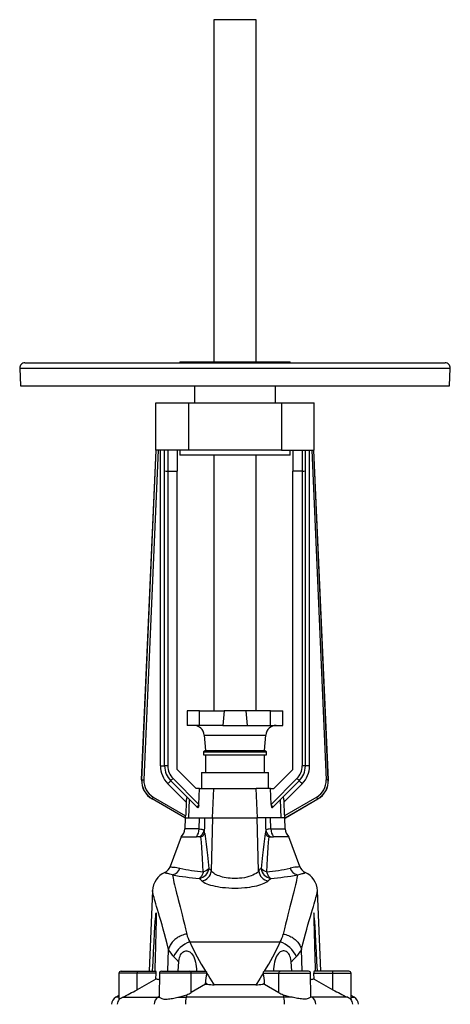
# Model space of a CAD drawing. Extents: x -88 to 1078, y -37 to 2295.
# Tile 6 of 7: x -88 to 322, y 1358 to 2295. Entities that reach past the tile are written whole.
import ezdxf

# ---------------------------------------------------------------- set-up
doc = ezdxf.new("R2010")
doc.units = 0
doc.layers.get('0').update_dxf_attribs({"linetype": 'CONTINUOUS'})

msp = doc.modelspace()

# ---------------------------------------------------------------- linework, layer by layer
at = {"color": 7, "linetype": 'CONTINUOUS'}
for p, q in [((96.73, 2294.71), (96.73, 1969.21)), ((136.73, 2294.71), (96.73, 2294.71)), ((136.73, 1969.21), (136.73, 2294.71)), ((-83.27, 1968.21), (242.12, 1968.21)), ((64.23, 1969.21), (64.23, 1968.21)), ((64.23, 1969.21), (169.23, 1969.21)), ((169.23, 1968.21), (169.23, 1969.21)), ((242.12, 1968.21), (316.73, 1968.21)), ((-88.27, 1962.95), (-87.39, 1946.21)), ((-88.27, 1962.95), (245.25, 1962.95)), ((245.25, 1962.95), (321.72, 1962.95)), ((320.84, 1946.21), (321.72, 1962.95)), ((-87.39, 1946.21), (244.7, 1946.21)), ((78.23, 1946.21), (78.23, 1930.21)), ((155.23, 1930.21), (155.23, 1946.21)), ((244.7, 1946.21), (320.84, 1946.21)), ((41.23, 1885.21), (41.23, 1930.21)), ((41.23, 1930.21), (72.5, 1930.21)), ((72.5, 1930.21), (72.5, 1885.21)), ((72.5, 1930.21), (160.95, 1930.21)), ((160.95, 1930.21), (192.23, 1930.21)), ((160.95, 1930.21), (160.95, 1885.21)), ((192.23, 1885.21), (192.23, 1930.21)), ((27.81, 1571.3), (41.52, 1885.21)), ((27.96, 1571.38), (41.66, 1885.21)), ((43.66, 1885.21), (29.96, 1571.3)), ((72.5, 1885.21), (41.23, 1885.21)), ((45.73, 1584.53), (45.73, 1885.21)), ((49.73, 1865.36), (49.73, 1885.21)), ((52.73, 1885.21), (52.73, 1865.21)), ((61.73, 1885.21), (61.73, 1865.21)), ((64.23, 1885.21), (64.23, 1880.21)), ((160.95, 1885.21), (72.5, 1885.21)), ((160.95, 1885.21), (192.23, 1885.21)), ((169.23, 1880.21), (169.23, 1885.21)), ((171.73, 1885.21), (171.73, 1865.21)), ((180.73, 1885.21), (180.73, 1865.21)), ((183.73, 1865.36), (183.73, 1885.21)), ((187.73, 1584.53), (187.73, 1885.21)), ((189.79, 1885.21), (203.5, 1571.3)), ((205.5, 1571.38), (191.8, 1885.21)), ((205.64, 1571.3), (191.94, 1885.21)), ((169.23, 1880.21), (64.23, 1880.21)), ((96.73, 1880.21), (96.73, 1637.11)), ((136.73, 1637.11), (136.73, 1880.21)), ((49.73, 1584.53), (49.73, 1865.36)), ((52.73, 1865.21), (61.73, 1865.21)), ((52.73, 1865.21), (52.73, 1584.61)), ((61.73, 1581.21), (61.73, 1865.21)), ((171.73, 1581.21), (171.73, 1865.21)), ((180.73, 1865.21), (171.73, 1865.21)), ((180.73, 1865.21), (180.73, 1584.61)), ((183.73, 1584.53), (183.73, 1865.36)), ((71.23, 1637.11), (71.23, 1623.11)), ((82.97, 1637.11), (71.23, 1637.11)), ((82.97, 1623.11), (82.97, 1637.11)), ((82.97, 1637.11), (106.42, 1637.11)), ((106.42, 1637.11), (105.19, 1623.11)), ((127.04, 1637.11), (106.42, 1637.11)), ((127.04, 1637.11), (128.26, 1623.11)), ((150.48, 1637.11), (127.04, 1637.11)), ((150.48, 1623.11), (150.48, 1637.11)), ((150.48, 1637.11), (162.23, 1637.11)), ((162.23, 1623.11), (162.23, 1637.11)), ((82.97, 1623.11), (71.23, 1623.11)), ((105.19, 1623.11), (82.97, 1623.11)), ((105.19, 1623.11), (128.26, 1623.11)), ((128.26, 1623.11), (150.48, 1623.11)), ((150.48, 1623.11), (162.23, 1623.11)), ((87.43, 1613.98), (88.73, 1599.11)), ((87.43, 1613.98), (146.03, 1613.98)), ((144.73, 1599.11), (146.03, 1613.98)), ((88.73, 1599.11), (86.73, 1597.95)), ((86.73, 1597.95), (86.73, 1595.21)), ((86.73, 1597.95), (133.65, 1597.95)), ((86.73, 1595.21), (133.65, 1595.21)), ((88.73, 1599.11), (144.73, 1599.11)), ((88.78, 1595.21), (88.78, 1578.21)), ((133.65, 1597.95), (146.73, 1597.95)), ((133.65, 1595.21), (146.73, 1595.21)), ((144.68, 1578.21), (144.68, 1595.21)), ((146.73, 1597.95), (144.73, 1599.11)), ((146.73, 1595.21), (146.73, 1597.95)), ((45.73, 1584.53), (49.73, 1584.53)), ((187.73, 1584.53), (183.73, 1584.53)), ((79.73, 1563.21), (61.73, 1581.21)), ((84.73, 1578.21), (84.73, 1563.21)), ((84.73, 1578.21), (148.73, 1578.21)), ((148.73, 1563.21), (148.73, 1578.21)), ((153.73, 1563.21), (171.73, 1581.21)), ((27.81, 1571.3), (27.96, 1571.38)), ((70.26, 1550.05), (52.76, 1567.56)), ((80.64, 1545.33), (55.59, 1570.38)), ((57.71, 1572.59), (82.32, 1547.97)), ((175.75, 1572.59), (151.14, 1547.97)), ((152.82, 1545.33), (177.87, 1570.38)), ((163.19, 1550.05), (180.7, 1567.56)), ((205.64, 1571.3), (205.5, 1571.38)), ((82.87, 1563.21), (79.73, 1563.21)), ((82.32, 1547.97), (82.87, 1563.21)), ((82.87, 1563.21), (96.56, 1563.21)), ((95.42, 1535.21), (96.56, 1563.21)), ((96.56, 1563.21), (136.9, 1563.21)), ((150.58, 1563.21), (136.9, 1563.21)), ((138.03, 1535.21), (136.9, 1563.21)), ((151.14, 1547.97), (150.58, 1563.21)), ((150.58, 1563.21), (153.73, 1563.21)), ((37.93, 1553.2), (37.79, 1553.12)), ((68.81, 1535.21), (37.79, 1553.12)), ((69.09, 1535.21), (37.93, 1553.2)), ((38.93, 1554.93), (69.69, 1537.17)), ((72.73, 1535.21), (73.43, 1552.54)), ((160.72, 1535.21), (160.02, 1552.54)), ((194.52, 1554.93), (163.76, 1537.17)), ((164.36, 1535.21), (195.52, 1553.2)), ((164.65, 1535.21), (195.67, 1553.12)), ((195.52, 1553.2), (195.67, 1553.12)), ((69.09, 1535.21), (68.81, 1535.21)), ((69.23, 1535.21), (68.95, 1524.59)), ((69.48, 1535.21), (69.09, 1535.21)), ((69.48, 1535.21), (72.73, 1535.21)), ((72.73, 1535.21), (95.42, 1535.21)), ((82.54, 1524.59), (82.78, 1535.21)), ((94.2, 1484.64), (95.48, 1535.21)), ((95.42, 1535.21), (138.03, 1535.21)), ((139.26, 1484.64), (137.98, 1535.21)), ((160.72, 1535.21), (138.03, 1535.21)), ((150.92, 1524.59), (150.68, 1535.21)), ((163.98, 1535.21), (160.72, 1535.21)), ((163.98, 1535.21), (164.36, 1535.21)), ((164.51, 1524.59), (164.23, 1535.21)), ((164.36, 1535.21), (164.65, 1535.21)), ((82.54, 1524.59), (68.95, 1524.59)), ((150.92, 1524.59), (164.51, 1524.59)), ((65.41, 1517.21), (55.12, 1488.94)), ((65.41, 1517.21), (80.01, 1517.21)), ((83.09, 1517.21), (80.01, 1517.21)), ((84.33, 1517.21), (83.09, 1517.21)), ((149.12, 1517.21), (150.37, 1517.21)), ((150.37, 1517.21), (153.45, 1517.21)), ((168.04, 1517.21), (153.45, 1517.21)), ((178.33, 1488.94), (168.04, 1517.21)), ((38.27, 1465.93), (34.92, 1389.21)), ((198.53, 1389.21), (195.18, 1465.93)), ((73.8, 1417.06), (159.66, 1417.06)), ((52.74, 1389.21), (53.55, 1410.03)), ((180.71, 1389.21), (179.9, 1410.03)), ((62.72, 1389.21), (63.29, 1398.37)), ((170.73, 1389.21), (170.17, 1398.37)), ((6.21, 1387.23), (6, 1362.62)), ((23.44, 1387.23), (6.21, 1387.23)), ((8.21, 1389.21), (23.53, 1389.21)), ((23.44, 1371.64), (23.44, 1387.23)), ((41.68, 1387.23), (23.44, 1387.23)), ((23.53, 1389.21), (41.49, 1389.21)), ((41.44, 1381.8), (41.68, 1387.23)), ((44.71, 1387.23), (44.52, 1365.25)), ((74.9, 1387.23), (44.71, 1387.23)), ((46.71, 1389.21), (73.55, 1389.21)), ((73.55, 1389.21), (87.99, 1389.21)), ((75.01, 1368.85), (74.9, 1387.23)), ((89.99, 1387.23), (74.9, 1387.23)), ((87.99, 1389.21), (88.75, 1389.12)), ((89.96, 1387.15), (89.99, 1387.23)), ((143.49, 1387.15), (143.47, 1387.23)), ((143.47, 1387.23), (158.56, 1387.23)), ((145.46, 1389.21), (144.71, 1389.12)), ((159.91, 1389.21), (145.46, 1389.21)), ((158.45, 1368.85), (158.56, 1387.23)), ((158.56, 1387.23), (188.75, 1387.23)), ((186.75, 1389.21), (159.91, 1389.21)), ((188.94, 1365.25), (188.75, 1387.23)), ((192.01, 1381.8), (191.78, 1387.23)), ((191.78, 1387.23), (210.01, 1387.23)), ((209.93, 1389.21), (191.97, 1389.21)), ((225.25, 1389.21), (209.93, 1389.21)), ((210.01, 1387.23), (227.25, 1387.23)), ((210.02, 1371.64), (210.01, 1387.23)), ((227.46, 1362.62), (227.25, 1387.23)), ((41.44, 1381.8), (23.44, 1371.64)), ((88.58, 1376.97), (88.6, 1378.08)), ((90.37, 1376.75), (88.6, 1378.08)), ((143.08, 1376.75), (144.85, 1378.08)), ((144.88, 1376.97), (144.85, 1378.08)), ((192.01, 1381.8), (210.02, 1371.64)), ((88.58, 1376.97), (75.01, 1368.85)), ((136.67, 1376.38), (96.79, 1376.38)), ((144.88, 1376.97), (158.45, 1368.85)), ((6.03, 1366.03), (3.29, 1364.45)), ((6.01, 1364.45), (3.29, 1364.45)), ((9.66, 1364.45), (43.35, 1364.45)), ((44.52, 1365.2), (43.35, 1364.45)), ((43.35, 1364.45), (44.85, 1364.45)), ((44.52, 1365.2), (44.52, 1365.25)), ((62.17, 1364.45), (70.15, 1364.45)), ((70.78, 1366.83), (70.15, 1364.45)), ((163.3, 1364.45), (70.15, 1364.45)), ((162.68, 1366.83), (163.3, 1364.45)), ((171.29, 1364.45), (163.3, 1364.45)), ((190.1, 1364.45), (188.61, 1364.45)), ((188.94, 1365.2), (188.93, 1365.25)), ((188.94, 1365.2), (190.1, 1364.45)), ((223.8, 1364.45), (190.1, 1364.45)), ((230.16, 1364.45), (227.43, 1366.03)), ((227.44, 1364.45), (230.16, 1364.45))]:
    msp.add_line(p, q, dxfattribs=at)
for points in [[(27.96, 1571.38), (28.01, 1571.38), (28.13, 1571.38), (28.32, 1571.37), (28.57, 1571.36), (28.87, 1571.35), (29.21, 1571.33), (29.57, 1571.31), (29.96, 1571.3)], [(52.76, 1567.56), (53.16, 1567.96), (53.55, 1568.35), (53.93, 1568.73), (54.29, 1569.09), (54.61, 1569.41), (54.89, 1569.69), (55.14, 1569.94), (55.33, 1570.13), (55.47, 1570.27), (55.56, 1570.36), (55.59, 1570.38)], [(180.7, 1567.56), (180.3, 1567.96), (179.9, 1568.35), (179.52, 1568.73), (179.17, 1569.09), (178.85, 1569.41), (178.56, 1569.69), (178.32, 1569.94), (178.13, 1570.13), (177.98, 1570.27), (177.9, 1570.36), (177.87, 1570.38)], [(205.5, 1571.38), (205.45, 1571.38), (205.33, 1571.38), (205.14, 1571.37), (204.89, 1571.36), (204.59, 1571.35), (204.25, 1571.33), (203.88, 1571.31), (203.5, 1571.3)], [(37.93, 1553.2), (37.96, 1553.25), (38.02, 1553.35), (38.11, 1553.52), (38.24, 1553.73), (38.39, 1553.99), (38.56, 1554.29), (38.74, 1554.6), (38.93, 1554.93)], [(70.26, 1550.05), (69.77, 1538.79), (69.69, 1537.17)], [(71.17, 1554.8), (71.07, 1554.86), (70.97, 1554.84), (70.88, 1554.73), (70.79, 1554.55), (70.64, 1554), (70.55, 1553.48), (70.47, 1552.89), (70.38, 1552), (70.32, 1551.06), (70.26, 1550.05)], [(82.25, 1547.02), (82.18, 1546.52), (82.08, 1546.05), (81.85, 1545.4), (81.71, 1545.14), (81.56, 1544.96), (81.29, 1544.84), (81.02, 1544.95), (80.96, 1545.01)], [(151.21, 1547.02), (151.28, 1546.52), (151.38, 1546.05), (151.6, 1545.4), (151.74, 1545.14), (151.89, 1544.96), (152.17, 1544.84), (152.43, 1544.95), (152.49, 1545.01)], [(162.29, 1554.8), (162.39, 1554.86), (162.48, 1554.84), (162.58, 1554.73), (162.66, 1554.55), (162.81, 1554), (162.91, 1553.48), (162.98, 1552.89), (163.07, 1552), (163.14, 1551.06), (163.19, 1550.05)], [(163.19, 1550.05), (163.69, 1538.79), (163.76, 1537.17)], [(195.52, 1553.2), (195.5, 1553.25), (195.44, 1553.35), (195.34, 1553.52), (195.22, 1553.73), (195.07, 1553.99), (194.9, 1554.29), (194.71, 1554.6), (194.52, 1554.93)], [(80.96, 1545.01), (80.8, 1545.17), (80.64, 1545.33)], [(152.49, 1545.01), (152.65, 1545.17), (152.82, 1545.33)], [(87.8, 1535.21), (87.59, 1526.26), (87.51, 1522.97)], [(145.66, 1535.21), (145.87, 1526.26), (145.95, 1522.97)], [(82.54, 1524.59), (82.64, 1524.58), (84.06, 1524.51), (85.28, 1524.31), (86.25, 1524), (87.01, 1523.53), (87.51, 1522.97)], [(88.06, 1520.37), (88.68, 1515.26), (89.28, 1510.1), (89.86, 1504.89), (90.42, 1499.65), (91.07, 1493.35), (91.7, 1487.02)], [(145.4, 1520.37), (144.77, 1515.26), (144.17, 1510.1), (143.59, 1504.89), (143.03, 1499.65), (142.38, 1493.35), (141.75, 1487.02)], [(150.92, 1524.59), (150.82, 1524.58), (149.4, 1524.51), (148.17, 1524.31), (147.21, 1524), (146.45, 1523.53), (145.95, 1522.97)], [(86.52, 1483.86), (85.72, 1496.49), (85.04, 1506.91), (84.69, 1512.08), (84.33, 1517.21)], [(146.94, 1483.86), (147.74, 1496.49), (148.42, 1506.91), (148.77, 1512.08), (149.12, 1517.21)], [(57.26, 1480.91), (55.96, 1481.32), (54.77, 1481.64), (53.7, 1481.9), (52.74, 1482.12), (51.91, 1482.3), (51.22, 1482.46), (50.61, 1482.64), (50.18, 1482.82), (49.94, 1483.03), (49.9, 1483.26)], [(55.12, 1488.94), (55.15, 1488.7), (55.43, 1488.53), (55.97, 1488.41), (56.77, 1488.33), (57.64, 1488.27), (58.67, 1488.19), (59.86, 1488.09), (61.23, 1487.92), (62.73, 1487.67), (64.35, 1487.31)], [(57.26, 1480.91), (57.47, 1479.43), (57.77, 1477.74), (58.15, 1475.84), (58.61, 1473.71), (59.15, 1471.37), (59.77, 1468.81), (60.41, 1466.22), (61.11, 1463.44), (61.86, 1460.47), (62.67, 1457.32), (63.52, 1453.98), (64.42, 1450.45), (65.36, 1446.75), (66.34, 1442.86), (67.4, 1438.59), (68.5, 1434.12), (69.62, 1429.45), (70.76, 1424.6)], [(86.52, 1483.86), (86.3, 1483.03), (86.04, 1482.24), (85.75, 1481.49), (85.43, 1480.79), (85.08, 1480.14), (84.71, 1479.54), (84.32, 1479.01), (83.9, 1478.55), (83.48, 1478.15), (83.04, 1477.83), (82.6, 1477.58)], [(91.7, 1487.02), (92.95, 1485.87), (94.2, 1484.64)], [(139.26, 1484.64), (138.95, 1484.22), (138.04, 1483.28), (136.86, 1482.35), (135.43, 1481.46), (133.84, 1480.67), (132.03, 1479.93), (130.03, 1479.26), (127.93, 1478.7), (125.68, 1478.23), (123.33, 1477.87), (121.17, 1477.64), (118.96, 1477.49), (116.73, 1477.45), (115.85, 1477.45), (113.91, 1477.52), (111.99, 1477.66), (110.12, 1477.87), (108.3, 1478.14), (106.54, 1478.47), (104.86, 1478.87), (103.27, 1479.31), (101.65, 1479.85), (100.15, 1480.43), (98.78, 1481.07), (97.56, 1481.73), (96.48, 1482.43), (95.55, 1483.16), (94.79, 1483.9), (94.2, 1484.64)], [(141.75, 1487.02), (140.5, 1485.87), (139.26, 1484.64)], [(146.94, 1483.86), (147.16, 1483.03), (147.42, 1482.24), (147.71, 1481.49), (148.03, 1480.79), (148.38, 1480.14), (148.75, 1479.54), (149.14, 1479.01), (149.55, 1478.55), (149.98, 1478.15), (150.41, 1477.83), (150.86, 1477.58)], [(176.2, 1480.91), (175.99, 1479.43), (175.69, 1477.74), (175.31, 1475.84), (174.84, 1473.71), (174.3, 1471.37), (173.69, 1468.81), (173.05, 1466.22), (172.35, 1463.44), (171.6, 1460.47), (170.79, 1457.32), (169.94, 1453.98), (169.04, 1450.45), (168.1, 1446.75), (167.12, 1442.86), (166.06, 1438.59), (164.96, 1434.12), (163.84, 1429.45), (162.69, 1424.6)], [(178.33, 1488.94), (178.31, 1488.7), (178.03, 1488.53), (177.48, 1488.41), (176.69, 1488.33), (175.82, 1488.27), (174.78, 1488.19), (173.59, 1488.09), (172.23, 1487.92), (170.73, 1487.67), (169.1, 1487.31)], [(176.2, 1480.91), (177.5, 1481.32), (178.69, 1481.64), (179.76, 1481.9), (180.72, 1482.12), (181.55, 1482.3), (182.24, 1482.46), (182.85, 1482.64), (183.27, 1482.82), (183.51, 1483.03), (183.56, 1483.26)], [(85.09, 1475.29), (83.85, 1476.48), (82.6, 1477.58)], [(85.09, 1475.29), (85.1, 1475.28), (85.95, 1474.56), (87.04, 1473.85), (88.35, 1473.15), (89.86, 1472.48), (91.59, 1471.84), (93.52, 1471.23), (95.63, 1470.66), (97.9, 1470.15), (100.13, 1469.72), (102.49, 1469.34), (104.94, 1469.02), (107.78, 1468.74), (110.72, 1468.53), (113.72, 1468.4), (116.73, 1468.36), (119.84, 1468.4), (122.93, 1468.54), (125.95, 1468.76), (128.43, 1469.01), (130.83, 1469.33), (133.14, 1469.69), (135.34, 1470.1), (137.46, 1470.57), (139.44, 1471.09), (141.27, 1471.64), (142.94, 1472.23), (144.48, 1472.86), (145.83, 1473.52), (146.98, 1474.2), (147.92, 1474.89), (148.37, 1475.29)], [(148.37, 1475.29), (149.61, 1476.48), (150.86, 1477.58)], [(53.55, 1410.03), (52.23, 1415.18), (50.93, 1420.09), (49.66, 1424.76), (48.43, 1429.2), (47.25, 1433.38), (46.1, 1437.42), (45, 1441.2), (43.97, 1444.72), (43.01, 1447.96), (42.13, 1450.94), (41.41, 1453.38), (40.76, 1455.6), (40.17, 1457.61), (39.67, 1459.41), (39.24, 1461), (38.88, 1462.4), (38.6, 1463.59), (38.4, 1464.58), (38.29, 1465.35), (38.27, 1465.93)], [(179.9, 1410.03), (181.23, 1415.18), (182.53, 1420.09), (183.8, 1424.76), (185.02, 1429.2), (186.2, 1433.38), (187.36, 1437.42), (188.46, 1441.2), (189.49, 1444.72), (190.45, 1447.96), (191.33, 1450.94), (192.05, 1453.38), (192.7, 1455.6), (193.28, 1457.61), (193.79, 1459.41), (194.22, 1461), (194.58, 1462.4), (194.86, 1463.59), (195.05, 1464.58), (195.16, 1465.35), (195.18, 1465.93)], [(38.26, 1389.21), (38.73, 1398.4), (39.21, 1407.58), (39.7, 1416.75), (40.22, 1425.89), (40.53, 1431.21), (40.86, 1436.49), (41.04, 1439.12), (41.24, 1441.69), (41.31, 1442.54), (41.38, 1443.36), (41.47, 1444.13), (41.52, 1444.48), (41.57, 1444.75), (41.6, 1444.84), (41.64, 1444.82), (41.66, 1444.68), (41.69, 1444.3), (41.72, 1443.6), (41.73, 1442.82), (41.73, 1441), (41.71, 1439.12), (41.67, 1437.21), (41.64, 1435.29), (41.5, 1429.19), (41.34, 1423.06), (41.16, 1416.9), (40.97, 1410.72), (40.77, 1404.54), (40.26, 1389.21)], [(195.2, 1389.21), (194.73, 1398.4), (194.25, 1407.58), (193.76, 1416.75), (193.24, 1425.89), (192.93, 1431.21), (192.59, 1436.49), (192.41, 1439.12), (192.22, 1441.69), (192.15, 1442.54), (192.07, 1443.36), (191.99, 1444.13), (191.94, 1444.48), (191.89, 1444.75), (191.85, 1444.84), (191.82, 1444.82), (191.79, 1444.68), (191.76, 1444.3), (191.74, 1443.6), (191.73, 1442.82), (191.73, 1441), (191.75, 1439.12), (191.78, 1437.21), (191.82, 1435.29), (191.96, 1429.19), (192.12, 1423.06), (192.3, 1416.9), (192.49, 1410.72), (192.69, 1404.54), (193.19, 1389.21)], [(70.76, 1424.6), (69.51, 1424.34), (68.27, 1424.01), (67.04, 1423.62), (65.85, 1423.17), (64.68, 1422.67), (63.55, 1422.1), (62.45, 1421.49), (61.4, 1420.82), (60.4, 1420.11), (59.45, 1419.35), (58.56, 1418.54), (57.72, 1417.7), (56.95, 1416.83), (56.25, 1415.92), (55.61, 1414.99), (55.05, 1414.03), (54.56, 1413.05), (54.14, 1412.05), (53.81, 1411.04), (53.55, 1410.03)], [(162.69, 1424.6), (163.95, 1424.34), (165.19, 1424.01), (166.41, 1423.62), (167.61, 1423.17), (168.78, 1422.67), (169.91, 1422.1), (171, 1421.49), (172.05, 1420.82), (173.05, 1420.11), (174, 1419.35), (174.9, 1418.54), (175.73, 1417.7), (176.5, 1416.83), (177.21, 1415.92), (177.84, 1414.99), (178.41, 1414.03), (178.9, 1413.05), (179.31, 1412.05), (179.65, 1411.04), (179.9, 1410.03)], [(63.29, 1398.37), (63.51, 1400.32), (63.94, 1402.23), (64.37, 1403.48), (64.93, 1404.67), (65.62, 1405.79), (66.32, 1406.64), (67.13, 1407.38), (68.05, 1407.97), (69.04, 1408.37), (69.92, 1408.54), (70.79, 1408.55), (71.83, 1408.38), (72.8, 1408.02), (73.68, 1407.53), (74.48, 1406.92), (75.21, 1406.23), (76.25, 1404.94), (77.13, 1403.5), (77.86, 1401.95), (78.55, 1400.02), (79.09, 1397.97), (79.51, 1395.84), (79.81, 1393.64), (80.03, 1391.45), (80.17, 1389.21)], [(170.17, 1398.37), (169.95, 1400.32), (169.52, 1402.23), (169.09, 1403.48), (168.53, 1404.67), (167.84, 1405.79), (167.13, 1406.64), (166.32, 1407.38), (165.4, 1407.97), (164.41, 1408.37), (163.53, 1408.54), (162.66, 1408.55), (161.62, 1408.38), (160.65, 1408.02), (159.77, 1407.53), (158.97, 1406.92), (158.25, 1406.23), (157.2, 1404.94), (156.32, 1403.5), (155.6, 1401.95), (154.9, 1400.02), (154.36, 1397.97), (153.95, 1395.84), (153.64, 1393.64), (153.43, 1391.45), (153.28, 1389.21)], [(89.96, 1387.15), (91.35, 1384.92), (92.76, 1382.68), (94.41, 1380.08), (96.09, 1377.46), (96.79, 1376.38)], [(143.49, 1387.15), (142.1, 1384.92), (140.69, 1382.68), (139.04, 1380.08), (137.37, 1377.46), (136.67, 1376.38)], [(88.58, 1376.97), (88.88, 1376.93), (90.37, 1376.75)], [(144.88, 1376.97), (144.57, 1376.93), (143.08, 1376.75)], [(6, 1362.62), (6, 1362.57), (6.04, 1362.47), (6.14, 1362.43), (6.29, 1362.47), (6.43, 1362.54)], [(6.43, 1362.54), (6.72, 1362.71), (7.07, 1362.94), (7.5, 1363.23), (7.99, 1363.54), (8.76, 1364), (9.66, 1364.45)], [(44.85, 1364.45), (44.61, 1364.81), (44.52, 1365.2)], [(44.85, 1364.45), (45.21, 1364.14), (45.69, 1363.82), (46.31, 1363.5), (47.06, 1363.21), (47.91, 1362.97), (48.86, 1362.78), (49.97, 1362.67), (51.18, 1362.64), (52.25, 1362.69), (53.38, 1362.79), (54.6, 1362.96), (55.85, 1363.17), (57.1, 1363.41), (58.38, 1363.67), (59.71, 1363.94), (61.05, 1364.23), (62.17, 1364.45)], [(188.61, 1364.45), (188.25, 1364.14), (187.77, 1363.82), (187.14, 1363.5), (186.39, 1363.21), (185.55, 1362.97), (184.59, 1362.78), (183.49, 1362.67), (182.28, 1362.64), (181.2, 1362.69), (180.07, 1362.79), (178.86, 1362.96), (177.6, 1363.17), (176.35, 1363.41), (175.07, 1363.67), (173.75, 1363.94), (172.41, 1364.23), (171.29, 1364.45)], [(188.61, 1364.45), (188.85, 1364.81), (188.94, 1365.2)], [(227.02, 1362.54), (226.74, 1362.71), (226.38, 1362.94), (225.96, 1363.23), (225.47, 1363.54), (224.69, 1364), (223.8, 1364.45)], [(227.45, 1362.62), (227.46, 1362.57), (227.42, 1362.47), (227.32, 1362.43), (227.16, 1362.47), (227.02, 1362.54)]]:
    msp.add_lwpolyline(points, dxfattribs=at)
for centre, radius, start, end in [((-83.27, 1963.21), 5, 90, 183), ((316.73, 1963.21), 5, 357, 90), ((51.95, 1880.24), 15.05, 261.51532, 272.96788), ((181.51, 1880.24), 15.05, 267.03212, 278.48468), ((77.46, 1613.11), 10, 5, 90), ((155.99, 1613.11), 10, 90, 175), ((69.73, 1584.53), 24, 180, 225), ((51.95, 1557.52), 27.1, 88.35105, 94.69904), ((69.73, 1584.53), 20, 179.99987, 225.00009), ((69.73, 1584.61), 17, 179.99989, 225.00011), ((163.73, 1584.61), 17, 314.99989, 0.00011), ((163.73, 1584.53), 20, 314.99991, 0.00013), ((163.73, 1584.53), 24, 315, 0), ((181.51, 1557.52), 27.1, 85.30096, 91.64895), ((47.78, 1570.43), 19.99, 177.4969, 240.00312), ((47.93, 1570.51), 19.99, 177.50187, 239.99815), ((47.93, 1570.51), 17.99, 177.49695, 240.00292), ((84.83, 1544.32), 39.18, 133.82259, 138.29475), ((148.62, 1544.32), 39.18, 41.70525, 46.17741), ((185.53, 1570.51), 17.99, 299.99708, 2.50305), ((185.53, 1570.51), 19.99, 300.00185, 2.49813), ((185.68, 1570.43), 19.99, 299.99688, 2.5031), ((101.82, 1526.74), 28.18, 133.98521, 138.72338), ((70.15, 1548.4), 12.18, 353.49804, 358.0172), ((163.31, 1548.4), 12.18, 181.9828, 186.50196), ((131.64, 1526.74), 28.18, 41.27662, 46.01479), ((59.48, 1537.32), 10.22, 348.12453, 359.20133), ((173.98, 1537.32), 10.22, 180.79867, 191.87547), ((58.95, 1524.85), 10, 310.23419, 358.5), ((70.73, 1524.52), 11.81, 321.78005, 0.32106), ((78.31, 1525.46), 9.53, 300.08714, 344.89181), ((81.63, 1524.17), 7.46, 291.21314, 329.39681), ((73.12, 1518.59), 15.04, 6.81541, 16.95926), ((160.34, 1518.59), 15.04, 163.04074, 173.18459), ((151.82, 1524.17), 7.46, 210.60319, 248.78686), ((155.15, 1525.46), 9.53, 195.10819, 239.91286), ((162.72, 1524.52), 11.81, 179.67894, 218.21995), ((174.5, 1524.85), 10, 181.5, 229.76581), ((58.3, 1465.06), 20.05, 114.79115, 177.49912), ((45.69, 1492.37), 10.03, 294.76683, 340.01718), ((55.19, 1490.34), 9.65, 282.40192, 341.72609), ((99.35, 1703.03), 226.07, 259.27088, 265.75119), ((100.67, 1647.52), 164.27, 257.22627, 265.05757), ((81.31, 1487.93), 10.43, 277.06127, 354.97442), ((83.76, 1485.7), 10.49, 277.27253, 354.214), ((84.71, 1492.65), 8.98, 281.60853, 321.11092), ((149.7, 1485.7), 10.49, 185.786, 262.72747), ((152.14, 1487.93), 10.43, 185.02558, 262.93873), ((148.74, 1492.65), 8.98, 218.88908, 258.39147), ((132.78, 1647.52), 164.27, 274.94243, 282.77373), ((134.11, 1703.03), 226.07, 274.24881, 280.72912), ((178.27, 1490.34), 9.65, 198.27391, 257.59808), ((187.76, 1492.37), 10.03, 199.98282, 245.23317), ((175.15, 1465.06), 20.05, 2.50088, 65.20885), ((97.45, 1430.95), 27.43, 193.38448, 210.42406), ((136.01, 1430.95), 27.43, 329.57594, 346.61552), ((81.47, 1393), 25.26, 107.69804, 156.43658), ((260.62, 1499.06), 204.03, 203.69745, 212.60578), ((-27.16, 1499.06), 204.03, 327.39422, 336.30255), ((151.98, 1393), 25.26, 23.56342, 72.30196), ((74.11, 1419.07), 22.46, 203.74101, 225.32891), ((159.34, 1419.07), 22.46, 314.67109, 336.25899), ((134.32, 1477.9), 106.64, 224.54539, 228.23009), ((99.13, 1477.9), 106.64, 311.76991, 315.45461), ((8.21, 1387.21), 2, 90, 179.5), ((34.83, 1387.72), 11.4, 172.48863, 182.47226), ((37.39, 1387.82), 4.33, 352.15454, 18.76092), ((46.71, 1387.21), 2, 90, 179.5), ((73.15, 1387.49), 1.77, 351.54601, 77.00316), ((121.85, 1377.73), 33.25, 163.53802, 179.39576), ((88.57, 1387.65), 1.48, 343.49889, 83.06046), ((144.89, 1387.65), 1.48, 96.93954, 196.50111), ((111.61, 1377.73), 33.25, 0.60424, 16.46198), ((160.3, 1387.49), 1.77, 102.99684, 188.45399), ((186.75, 1387.21), 2, 0.5, 90), ((196.07, 1387.82), 4.33, 161.23908, 187.84546), ((198.62, 1387.72), 11.4, 357.52774, 7.51137), ((225.25, 1387.21), 2, 0.5, 90), ((34.05, 1345.46), 37.08, 73.38658, 78.5075), ((199.4, 1345.46), 37.08, 101.4925, 106.61342), ((-74.19, 1542.02), 196.37, 295.27843, 299.81394), ((62.32, 1389.99), 24.65, 290.06314, 300.97931), ((96.88, 1433.31), 56.93, 263.43453, 269.9056), ((136.57, 1433.31), 56.93, 270.0944, 276.56547), ((171.14, 1389.99), 24.65, 239.02069, 249.93686), ((307.65, 1542.02), 196.37, 240.18606, 244.72157), ((7.29, 1357.52), 8, 120, 178.5), ((12.72, 1357.53), 8.04, 141.48785, 178.53826), ((47.94, 1357.69), 8.17, 124.14531, 179.68087), ((51.04, 1421.46), 58.08, 281.04696, 289.86697), ((100.4, 1358.34), 30.86, 168.58349, 181.13288), ((182.42, 1421.46), 58.08, 250.13303, 258.95304), ((133.05, 1358.34), 30.86, 358.86712, 11.41651), ((185.52, 1357.69), 8.17, 0.31913, 55.85469), ((220.73, 1357.53), 8.04, 1.46174, 38.51215), ((226.16, 1357.52), 8, 1.5, 60)]:
    msp.add_arc(centre, radius, start, end, dxfattribs=at)

doc.saveas('drawing.dxf')
